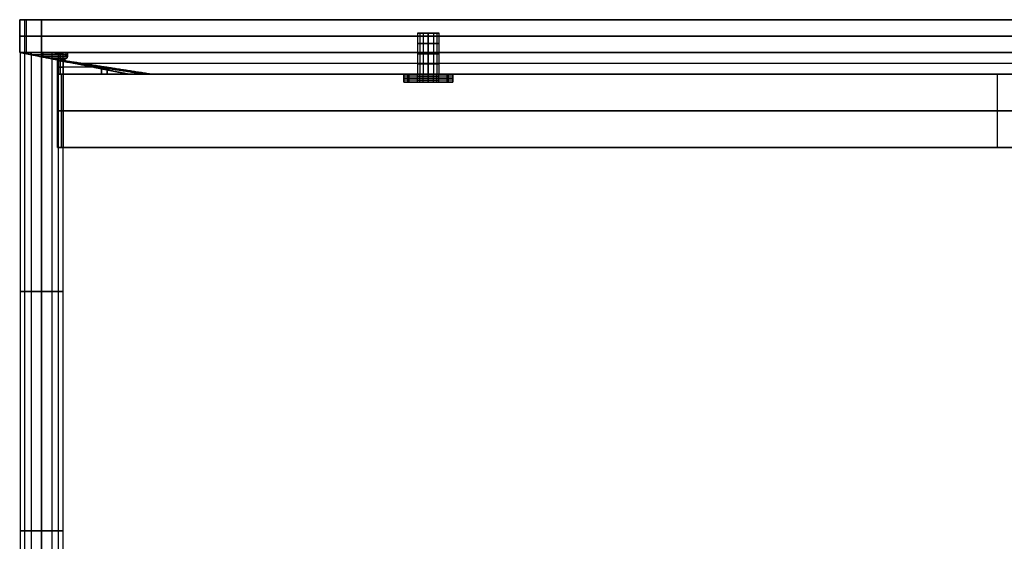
# Model space of a CAD drawing. Header units: millimetres. Extents: x -710 to 710, y 0 to 382.
# Tile 3 of 8: x -710 to -349, y 190 to 382. Entities that reach past the tile are written whole.
import ezdxf

# ---------------------------------------------------------------- set-up
doc = ezdxf.new("R2010")
doc.units = ezdxf.units.MM
doc.header["$MEASUREMENT"] = 0
for name, color, linetype in [('IGES LEVEL 1', 7, 'Continuous'), ('IGES LEVEL 10', 7, 'Continuous'), ('IGES LEVEL 11', 7, 'Continuous'), ('IGES LEVEL 15', 7, 'Continuous'), ('IGES LEVEL 16', 7, 'Continuous'), ('IGES LEVEL 24', 7, 'Continuous'), ('IGES LEVEL 4', 7, 'Continuous'), ('IGES LEVEL 9', 7, 'Continuous')]:
    doc.layers.add(name, color=color, linetype=linetype)

msp = doc.modelspace()

# ---------------------------------------------------------------- linework, layer by layer
at = {"layer": 'IGES LEVEL 1', "extrusion": (0, 1, 0)}
for start, end in [(270, 90), (90, 270)]:
    msp.add_arc((702, -327, 370), 8, start, end, dxfattribs=at)
at = {"layer": 'IGES LEVEL 1', "color": 252, "extrusion": (0, 1, 0)}
for centre, start, end in [((702, -327, 370), 270, 90), ((702, -327, 370), 90, 270), ((702, -327, 282.12), 270, 90), ((702, -327, 282.12), 90, 270), ((702, -327, 194.25), 270, 90), ((702, -327, 194.25), 90, 270)]:
    msp.add_arc(centre, 8, start, end, dxfattribs=at)
at = {"layer": 'IGES LEVEL 1', "color": 252}
for points, knots in [([(-702, 370, -335), (-702.79, 370, -335), (-703.56, 370, -334.85), (-704.33, 370, -334.69), (-705.06, 370, -334.39), (-705.79, 370, -334.09), (-706.44, 370, -333.65), (-707.1, 370, -333.21), (-708.21, 370, -332.1), (-708.65, 370, -331.44), (-709.09, 370, -330.79), (-709.39, 370, -330.06), (-709.69, 370, -329.33), (-709.85, 370, -328.56), (-710, 370, -327.79), (-710, 370, -326.21), (-709.85, 370, -325.44), (-709.69, 370, -324.67), (-709.09, 370, -323.21), (-708.21, 370, -321.9), (-707.1, 370, -320.79), (-705.79, 370, -319.91), (-704.33, 370, -319.31), (-702.79, 370, -319), (-702, 370, -319)], [0, 0, 0, 0.0625, 0.0625, 0.125, 0.125, 0.1875, 0.1875, 0.25, 0.3125, 0.3125, 0.375, 0.375, 0.4375, 0.4375, 0.5, 0.5625, 0.5625, 0.625, 0.6875, 0.75, 0.8125, 0.875, 0.9375, 1, 1, 1]), ([(-702, 370, -319), (-701.21, 370, -319), (-699.67, 370, -319.31), (-698.21, 370, -319.91), (-696.9, 370, -320.79), (-695.79, 370, -321.9), (-694.91, 370, -323.21), (-694.31, 370, -324.67), (-694, 370, -326.21), (-694, 370, -327.79), (-694.31, 370, -329.33), (-694.91, 370, -330.79), (-695.79, 370, -332.1), (-696.9, 370, -333.21), (-698.21, 370, -334.09), (-699.67, 370, -334.69), (-700.44, 370, -334.85), (-701.21, 370, -335), (-702, 370, -335)], [1, 1, 1, 1.0625, 1.125, 1.1875, 1.25, 1.3125, 1.375, 1.4375, 1.5, 1.5625, 1.625, 1.6875, 1.75, 1.8125, 1.875, 1.9375, 1.9375, 2, 2, 2])]:
    msp.add_open_spline(points, degree=2, knots=knots, dxfattribs=at)
for points in [[(-710, 370, -327), (-702, 370, -327), (-694, 370, -327)], [(-709.85, 370, -325.44), (-709.85, 194.25, -325.44), (-709.85, 18.5, -325.44)], [(-708.18, 370, -332.08), (-708.18, 194.25, -332.08), (-708.18, 18.5, -332.08)], [(-705.77, 370, -319.94), (-705.77, 194.25, -319.94), (-705.77, 18.5, -319.94)], [(-702, 370, -335), (-702, 370, -327), (-702, 370, -319)], [(-702, 18.5, -319), (-702, 194.25, -319), (-702, 370, -319)], [(-702, 370, -335), (-702, 194.25, -335), (-702, 18.5, -335)], [(-702, 18.5, -335), (-702, 194.25, -335), (-702, 370, -335)], [(-702, 370, -319), (-702, 194.25, -319), (-702, 18.5, -319)], [(-698.23, 370, -319.94), (-698.23, 194.25, -319.94), (-698.23, 18.5, -319.94)], [(-695.82, 370, -332.08), (-695.82, 194.25, -332.08), (-695.82, 18.5, -332.08)], [(-694.15, 370, -325.44), (-694.15, 194.25, -325.44), (-694.15, 18.5, -325.44)]]:
    msp.add_open_spline(points, degree=2, dxfattribs=at)
at = {"layer": 'IGES LEVEL 1'}
for points in [[(-702, 18.5, -335), (-702, 194.25, -335), (-702, 370, -335)], [(-702, 370, -319), (-702, 194.25, -319), (-702, 18.5, -319)]]:
    msp.add_open_spline(points, degree=2, dxfattribs=at)
at = {"layer": 'IGES LEVEL 10'}
for points in [[(-696.17, 367, 321.52), (-680.04, 364.5, 314.01), (-663.92, 362, 306.5)], [(-696.17, 362, 321.52), (-696.17, 364.5, 321.52), (-696.17, 367, 321.52)], [(-696.17, 367, 321.52), (-695.11, 367, 323.79), (-694.06, 367, 326.06)], [(-661.81, 362, 311.04), (-677.93, 364.5, 318.55), (-694.06, 367, 326.06)], [(-694.06, 367, 326.06), (-694.06, 364.5, 326.06), (-694.06, 362, 326.06)], [(-663.92, 362, 306.5), (-680.04, 362, 314.01), (-696.17, 362, 321.52)], [(-694.06, 362, 326.06), (-695.11, 362, 323.79), (-696.17, 362, 321.52)], [(-694.06, 362, 326.06), (-677.93, 362, 318.55), (-661.81, 362, 311.04)], [(-661.81, 362, 311.04), (-662.86, 362, 308.77), (-663.92, 362, 306.5)]]:
    msp.add_open_spline(points, degree=2, dxfattribs=at)
at = {"layer": 'IGES LEVEL 10', "color": 252}
for points in [[(-696.17, 362, 321.52), (-696.17, 364.5, 321.52), (-696.17, 367, 321.52)], [(-696.17, 367, 321.52), (-680.04, 364.5, 314.01), (-663.92, 362, 306.5)], [(-694.06, 367, 326.06), (-695.11, 367, 323.79), (-696.17, 367, 321.52)], [(-696.17, 367, 321.52), (-680.04, 364.5, 314.01), (-663.92, 362, 306.5)], [(-696.17, 362, 321.52), (-696.17, 364.5, 321.52), (-696.17, 367, 321.52)], [(-696.17, 367, 321.52), (-695.11, 367, 323.79), (-694.06, 367, 326.06)], [(-695.11, 362, 323.79), (-695.11, 364.5, 323.79), (-695.11, 367, 323.79)], [(-694.06, 367, 326.06), (-677.93, 364.5, 318.55), (-661.81, 362, 311.04)], [(-694.06, 362, 326.06), (-694.06, 364.5, 326.06), (-694.06, 367, 326.06)], [(-661.81, 362, 311.04), (-677.93, 364.5, 318.55), (-694.06, 367, 326.06)], [(-694.06, 367, 326.06), (-694.06, 364.5, 326.06), (-694.06, 362, 326.06)], [(-684.91, 365.25, 316.28), (-678.99, 364.5, 316.28), (-673.07, 363.75, 316.28)], [(-680.14, 364.51, 314.06), (-688.15, 364.51, 317.79), (-696.17, 364.51, 321.52)], [(-694.06, 364.5, 326.06), (-695.11, 364.5, 323.79), (-696.17, 364.5, 321.52)], [(-663.92, 362, 306.5), (-680.04, 362, 314.01), (-696.17, 362, 321.52)], [(-696.17, 362, 321.52), (-695.11, 362, 323.79), (-694.06, 362, 326.06)], [(-663.92, 362, 306.5), (-680.04, 362, 314.01), (-696.17, 362, 321.52)], [(-694.06, 362, 326.06), (-695.11, 362, 323.79), (-696.17, 362, 321.52)], [(-678.03, 364.51, 318.59), (-686.04, 364.51, 322.32), (-694.06, 364.51, 326.06)], [(-661.81, 362, 311.04), (-677.93, 362, 318.55), (-694.06, 362, 326.06)], [(-694.06, 362, 326.06), (-677.93, 362, 318.55), (-661.81, 362, 311.04)], [(-684.91, 362, 316.28), (-678.99, 362, 316.28), (-673.07, 362, 316.28)], [(-679.95, 362, 313.97), (-679.95, 363.24, 313.97), (-679.95, 364.48, 313.97)], [(-679.01, 364.34, 313.53), (-678.99, 364.5, 316.28), (-678.97, 364.66, 319.03)], [(-678.99, 362, 313.52), (-678.99, 362, 316.28), (-678.99, 362, 319.04)], [(-677.83, 362, 318.5), (-677.83, 363.24, 318.5), (-677.83, 364.48, 318.5)], [(-663.92, 362, 306.5), (-662.86, 362, 308.77), (-661.81, 362, 311.04)], [(-661.81, 362, 311.04), (-662.86, 362, 308.77), (-663.92, 362, 306.5)]]:
    msp.add_open_spline(points, degree=2, dxfattribs=at)
at = {"layer": 'IGES LEVEL 11'}
for points in [[(-663.92, 362, -306.5), (-680.04, 364.5, -314.01), (-696.17, 367, -321.52)], [(-696.17, 367, -321.52), (-696.17, 364.5, -321.52), (-696.17, 362, -321.52)], [(-694.06, 367, -326.06), (-695.11, 367, -323.79), (-696.17, 367, -321.52)], [(-694.06, 367, -326.06), (-677.93, 364.5, -318.55), (-661.81, 362, -311.04)], [(-694.06, 362, -326.06), (-694.06, 364.5, -326.06), (-694.06, 367, -326.06)], [(-696.17, 362, -321.52), (-680.04, 362, -314.01), (-663.92, 362, -306.5)], [(-696.17, 362, -321.52), (-695.11, 362, -323.79), (-694.06, 362, -326.06)], [(-661.81, 362, -311.04), (-677.93, 362, -318.55), (-694.06, 362, -326.06)], [(-663.92, 362, -306.5), (-662.86, 362, -308.77), (-661.81, 362, -311.04)]]:
    msp.add_open_spline(points, degree=2, dxfattribs=at)
at = {"layer": 'IGES LEVEL 11', "color": 252}
for points in [[(-696.17, 367, -321.52), (-696.17, 364.5, -321.52), (-696.17, 362, -321.52)], [(-663.92, 362, -306.5), (-680.04, 364.5, -314.01), (-696.17, 367, -321.52)], [(-696.17, 367, -321.52), (-695.11, 367, -323.79), (-694.06, 367, -326.06)], [(-663.92, 362, -306.5), (-680.04, 364.5, -314.01), (-696.17, 367, -321.52)], [(-694.06, 367, -326.06), (-695.11, 367, -323.79), (-696.17, 367, -321.52)], [(-696.17, 367, -321.52), (-696.17, 364.5, -321.52), (-696.17, 362, -321.52)], [(-695.11, 367, -323.79), (-695.11, 364.5, -323.79), (-695.11, 362, -323.79)], [(-661.81, 362, -311.04), (-677.93, 364.5, -318.55), (-694.06, 367, -326.06)], [(-694.06, 367, -326.06), (-694.06, 364.5, -326.06), (-694.06, 362, -326.06)], [(-694.06, 367, -326.06), (-677.93, 364.5, -318.55), (-661.81, 362, -311.04)], [(-694.06, 362, -326.06), (-694.06, 364.5, -326.06), (-694.06, 367, -326.06)], [(-684.91, 365.25, -316.28), (-678.99, 364.5, -316.28), (-673.07, 363.75, -316.28)], [(-680.14, 364.51, -314.06), (-688.15, 364.51, -317.79), (-696.17, 364.51, -321.52)], [(-694.06, 364.5, -326.06), (-695.11, 364.5, -323.79), (-696.17, 364.5, -321.52)], [(-696.17, 362, -321.52), (-680.04, 362, -314.01), (-663.92, 362, -306.5)], [(-694.06, 362, -326.06), (-695.11, 362, -323.79), (-696.17, 362, -321.52)], [(-696.17, 362, -321.52), (-680.04, 362, -314.01), (-663.92, 362, -306.5)], [(-696.17, 362, -321.52), (-695.11, 362, -323.79), (-694.06, 362, -326.06)], [(-678.03, 364.51, -318.59), (-686.04, 364.51, -322.32), (-694.06, 364.51, -326.06)], [(-694.06, 362, -326.06), (-677.93, 362, -318.55), (-661.81, 362, -311.04)], [(-661.81, 362, -311.04), (-677.93, 362, -318.55), (-694.06, 362, -326.06)], [(-673.07, 362, -316.28), (-678.99, 362, -316.28), (-684.91, 362, -316.28)], [(-679.95, 364.48, -313.97), (-679.95, 363.24, -313.97), (-679.95, 362, -313.97)], [(-678.97, 364.66, -319.03), (-678.99, 364.5, -316.28), (-679.01, 364.34, -313.53)], [(-678.99, 362, -313.52), (-678.99, 362, -316.28), (-678.99, 362, -319.04)], [(-677.83, 364.48, -318.5), (-677.83, 363.24, -318.5), (-677.83, 362, -318.5)], [(-661.81, 362, -311.04), (-662.86, 362, -308.77), (-663.92, 362, -306.5)], [(-663.92, 362, -306.5), (-662.86, 362, -308.77), (-661.81, 362, -311.04)]]:
    msp.add_open_spline(points, degree=2, dxfattribs=at)
at = {"layer": 'IGES LEVEL 15', "extrusion": (0, 1, 0)}
for centre, radius, start, end in [((560, 286, 362), 9, 0, 90), ((560, 286, 362), 4, 270, 90), ((560, 286, 362), 4, 90, 270), ((560, 286, 362), 9, 90, 180), ((560, 286, 359), 9, 0, 90), ((560, 286, 359), 4, 270, 90), ((560, 286, 359), 4, 90, 270), ((560, 286, 359), 9, 90, 180)]:
    msp.add_arc(centre, radius, start, end, dxfattribs=at)
at = {"layer": 'IGES LEVEL 15', "color": 252, "extrusion": (0, 1, 0)}
for centre, radius, start, end in [((560, 286, 362), 9, 0, 90), ((560, 286, 362), 9, 0, 90), ((560, 286, 362), 4, 270, 90), ((560, 286, 362), 4, 90, 270), ((560, 286, 362), 9, 90, 180), ((560, 286, 362), 9, 90, 180), ((560, 286, 360.5), 9, 360, 90), ((560, 286, 359), 9, 0, 90), ((560, 286, 359), 9, 0, 90), ((560, 286, 361.25), 4, 270, 90), ((560, 286, 360.5), 4, 270, 90), ((560, 286, 359.75), 4, 270, 90), ((560, 286, 359), 4, 270, 90), ((560, 286, 359), 4, 270, 90), ((560, 286, 361.25), 4, 90, 270), ((560, 286, 360.5), 4, 90, 270), ((560, 286, 360.5), 9, 90, 180), ((560, 286, 359.75), 4, 90, 270), ((560, 286, 359), 4, 90, 270), ((560, 286, 359), 9, 90, 180), ((560, 286, 359), 4, 90, 270), ((560, 286, 359), 9, 90, 180)]:
    msp.add_arc(centre, radius, start, end, dxfattribs=at)
at = {"layer": 'IGES LEVEL 15'}
for points in [[(-569, 362, 267.8), (-560, 362, 263.61), (-551, 362, 259.42)], [(-569, 362, 267.8), (-569, 360.5, 267.8), (-569, 359, 267.8)], [(-569, 362, 286), (-569, 362, 276.9), (-569, 362, 267.8)], [(-569, 362, 286), (-569, 360.5, 286), (-569, 359, 286)], [(-560, 359, 295), (-560, 360.5, 295), (-560, 362, 295)], [(-560, 362, 282), (-560, 360.5, 282), (-560, 359, 282)], [(-560, 359, 290), (-560, 360.5, 290), (-560, 362, 290)], [(-551, 362, 259.42), (-551, 362, 272.71), (-551, 362, 286)], [(-551, 362, 259.42), (-551, 360.5, 259.42), (-551, 359, 259.42)], [(-551, 359, 286), (-551, 360.5, 286), (-551, 362, 286)], [(-551, 359, 259.42), (-560, 359, 263.61), (-569, 359, 267.8)], [(-569, 359, 267.8), (-569, 359, 276.9), (-569, 359, 286)], [(-551, 359, 286), (-551, 359, 272.71), (-551, 359, 259.42)]]:
    msp.add_open_spline(points, degree=2, dxfattribs=at)
at = {"layer": 'IGES LEVEL 15', "color": 252}
for points in [[(-569, 362, 286), (-569, 362, 276.9), (-569, 362, 267.8)], [(-569, 362, 267.8), (-560, 362, 263.61), (-551, 362, 259.42)], [(-569, 362, 277.21), (-560, 362, 277.21), (-551, 362, 277.21)], [(-569, 359, 267.8), (-569, 360.5, 267.8), (-569, 362, 267.8)], [(-569, 362, 267.8), (-560, 362, 263.61), (-551, 362, 259.42)], [(-569, 359, 286), (-569, 360.5, 286), (-569, 362, 286)], [(-569, 362, 286), (-569, 362, 276.9), (-569, 362, 267.8)], [(-569, 362, 267.8), (-569, 360.5, 267.8), (-569, 359, 267.8)], [(-569, 359, 276.9), (-569, 360.5, 276.9), (-569, 362, 276.9)], [(-569, 362, 286), (-569, 360.5, 286), (-569, 359, 286)], [(-566.96, 359, 291.71), (-566.96, 360.5, 291.71), (-566.96, 362, 291.71)], [(-563.92, 359, 285.22), (-563.92, 360.5, 285.22), (-563.92, 362, 285.22)], [(-563.09, 359, 288.54), (-563.09, 360.5, 288.54), (-563.09, 362, 288.54)], [(-561.89, 359, 282.47), (-561.89, 360.5, 282.47), (-561.89, 362, 282.47)], [(-560, 359, 282), (-560, 360.5, 282), (-560, 362, 282)], [(-560, 362, 290), (-560, 360.5, 290), (-560, 359, 290)], [(-560, 362, 295), (-560, 362, 292.5), (-560, 362, 290)], [(-560, 362, 282), (-560, 362, 272.81), (-560, 362, 263.61)], [(-560, 359, 263.61), (-560, 360.5, 263.61), (-560, 362, 263.61)], [(-560, 362, 295), (-560, 360.5, 295), (-560, 359, 295)], [(-560, 359, 295), (-560, 360.5, 295), (-560, 362, 295)], [(-560, 359, 290), (-560, 360.5, 290), (-560, 362, 290)], [(-560, 362, 282), (-560, 360.5, 282), (-560, 359, 282)], [(-558.11, 359, 282.47), (-558.11, 360.5, 282.47), (-558.11, 362, 282.47)], [(-556.91, 359, 288.54), (-556.91, 360.5, 288.54), (-556.91, 362, 288.54)], [(-556.08, 359, 285.22), (-556.08, 360.5, 285.22), (-556.08, 362, 285.22)], [(-553.04, 359, 291.71), (-553.04, 360.5, 291.71), (-553.04, 362, 291.71)], [(-551, 362, 259.42), (-551, 362, 272.71), (-551, 362, 286)], [(-551, 359, 259.42), (-551, 360.5, 259.42), (-551, 362, 259.42)], [(-551, 362, 259.42), (-551, 362, 272.71), (-551, 362, 286)], [(-551, 362, 286), (-551, 360.5, 286), (-551, 359, 286)], [(-551, 359, 272.71), (-551, 360.5, 272.71), (-551, 362, 272.71)], [(-551, 362, 259.42), (-551, 360.5, 259.42), (-551, 359, 259.42)], [(-551, 359, 286), (-551, 360.5, 286), (-551, 362, 286)], [(-551, 360.5, 259.42), (-560, 360.5, 263.61), (-569, 360.5, 267.8)], [(-569, 360.5, 267.8), (-569, 360.5, 276.9), (-569, 360.5, 286)], [(-569, 359, 286), (-569, 359, 276.9), (-569, 359, 267.8)], [(-569, 359, 267.8), (-560, 359, 263.61), (-551, 359, 259.42)], [(-569, 359, 277.21), (-560, 359, 277.21), (-551, 359, 277.21)], [(-551, 359, 259.42), (-560, 359, 263.61), (-569, 359, 267.8)], [(-569, 359, 267.8), (-569, 359, 276.9), (-569, 359, 286)], [(-560, 359, 295), (-560, 359, 292.5), (-560, 359, 290)], [(-560, 359, 282), (-560, 359, 272.81), (-560, 359, 263.61)], [(-551, 360.5, 286), (-551, 360.5, 272.71), (-551, 360.5, 259.42)], [(-551, 359, 259.42), (-551, 359, 272.71), (-551, 359, 286)], [(-551, 359, 286), (-551, 359, 272.71), (-551, 359, 259.42)]]:
    msp.add_open_spline(points, degree=2, dxfattribs=at)
for points, knots in [([(-560, 362, 282), (-560.86, 362, 282), (-561.69, 362, 282.27), (-562.81, 362, 283.11), (-563.15, 362, 283.48), (-563.8, 362, 284.57), (-564, 362, 285.28), (-564, 362, 286.72), (-563.8, 362, 287.43), (-563.15, 362, 288.52), (-562.82, 362, 288.89), (-561.69, 362, 289.73), (-560.86, 362, 290), (-560, 362, 290)], [0, 0, 0, 0, 0.201767, 0.201767, 0.329742, 0.329742, 0.500004, 0.500004, 0.670265, 0.670265, 0.798127, 0.798127, 1, 1, 1, 1]), ([(-560, 362, 290), (-559.14, 362, 290), (-558.31, 362, 289.73), (-557.19, 362, 288.89), (-556.85, 362, 288.52), (-556.2, 362, 287.43), (-556, 362, 286.72), (-556, 362, 285.28), (-556.2, 362, 284.57), (-556.85, 362, 283.48), (-557.18, 362, 283.11), (-558.31, 362, 282.27), (-559.14, 362, 282), (-560, 362, 282)], [1, 1, 1, 1, 1.201767, 1.201767, 1.329742, 1.329742, 1.500004, 1.500004, 1.670265, 1.670265, 1.798127, 1.798127, 2, 2, 2, 2])]:
    msp.add_open_spline(points, degree=3, knots=knots, dxfattribs=at)
at = {"layer": 'IGES LEVEL 16', "extrusion": (0, 1, 0)}
for centre, radius, start, end in [((560, -286, 362), 9, 180, 0), ((560, -286, 362), 4, 270, 90), ((560, -286, 362), 4, 90, 270), ((560, -286, 359), 9, 180, 0), ((560, -286, 359), 4, 270, 90), ((560, -286, 359), 4, 90, 270)]:
    msp.add_arc(centre, radius, start, end, dxfattribs=at)
at = {"layer": 'IGES LEVEL 16', "color": 252, "extrusion": (0, 1, 0)}
for centre, radius, start, end in [((560, -286, 362), 9, 180, 0), ((560, -286, 362), 9, 180, 0), ((560, -286, 362), 4, 270, 90), ((560, -286, 362), 4, 270, 90), ((560, -286, 362), 4, 90, 270), ((560, -286, 362), 4, 90, 270), ((560, -286, 361.25), 9, 180, 360), ((560, -286, 360.5), 9, 180, 360), ((560, -286, 359.75), 9, 180, 360), ((560, -286, 359), 9, 180, 0), ((560, -286, 359), 9, 180, 0), ((560, -286, 361.25), 4, 270, 90), ((560, -286, 360.5), 4, 270, 90), ((560, -286, 359.75), 4, 270, 90), ((560, -286, 359), 4, 270, 90), ((560, -286, 361.25), 4, 90, 270), ((560, -286, 360.5), 4, 90, 270), ((560, -286, 359.75), 4, 90, 270), ((560, -286, 359), 4, 90, 270)]:
    msp.add_arc(centre, radius, start, end, dxfattribs=at)
at = {"layer": 'IGES LEVEL 16'}
for points in [[(-569, 362, -267.8), (-569, 362, -276.9), (-569, 362, -286)], [(-569, 362, -267.8), (-569, 360.5, -267.8), (-569, 359, -267.8)], [(-551, 362, -259.42), (-560, 362, -263.61), (-569, 362, -267.8)], [(-569, 359, -286), (-569, 360.5, -286), (-569, 362, -286)], [(-560, 362, -290), (-560, 360.5, -290), (-560, 359, -290)], [(-560, 359, -282), (-560, 360.5, -282), (-560, 362, -282)], [(-551, 362, -259.42), (-551, 360.5, -259.42), (-551, 359, -259.42)], [(-551, 362, -286), (-551, 362, -272.71), (-551, 362, -259.42)], [(-551, 362, -286), (-551, 360.5, -286), (-551, 359, -286)], [(-569, 359, -286), (-569, 359, -276.9), (-569, 359, -267.8)], [(-569, 359, -267.8), (-560, 359, -263.61), (-551, 359, -259.42)], [(-551, 359, -259.42), (-551, 359, -272.71), (-551, 359, -286)]]:
    msp.add_open_spline(points, degree=2, dxfattribs=at)
at = {"layer": 'IGES LEVEL 16', "color": 252}
for points in [[(-569, 362, -286), (-569, 362, -276.9), (-569, 362, -267.8)], [(-569, 362, -267.8), (-560, 362, -263.61), (-551, 362, -259.42)], [(-569, 362, -277.21), (-560, 362, -277.21), (-551, 362, -277.21)], [(-569, 359, -267.8), (-569, 360.5, -267.8), (-569, 362, -267.8)], [(-569, 362, -267.8), (-569, 362, -276.9), (-569, 362, -286)], [(-569, 362, -286), (-569, 360.5, -286), (-569, 359, -286)], [(-569, 359, -276.9), (-569, 360.5, -276.9), (-569, 362, -276.9)], [(-551, 362, -259.42), (-560, 362, -263.61), (-569, 362, -267.8)], [(-569, 362, -267.8), (-569, 360.5, -267.8), (-569, 359, -267.8)], [(-569, 359, -286), (-569, 360.5, -286), (-569, 362, -286)], [(-567.48, 359, -291), (-567.48, 360.5, -291), (-567.48, 362, -291)], [(-563.92, 359, -286.78), (-563.92, 360.5, -286.78), (-563.92, 362, -286.78)], [(-563.09, 359, -283.46), (-563.09, 360.5, -283.46), (-563.09, 362, -283.46)], [(-561.89, 359, -289.53), (-561.89, 360.5, -289.53), (-561.89, 362, -289.53)], [(-560, 359, -290), (-560, 360.5, -290), (-560, 362, -290)], [(-560, 362, -282), (-560, 360.5, -282), (-560, 359, -282)], [(-560, 362, -295), (-560, 362, -292.5), (-560, 362, -290)], [(-560, 362, -282), (-560, 362, -272.81), (-560, 362, -263.61)], [(-560, 359, -263.61), (-560, 360.5, -263.61), (-560, 362, -263.61)], [(-560, 359, -295), (-560, 360.5, -295), (-560, 362, -295)], [(-560, 359, -282), (-560, 360.5, -282), (-560, 362, -282)], [(-560, 362, -290), (-560, 360.5, -290), (-560, 359, -290)], [(-558.11, 359, -289.53), (-558.11, 360.5, -289.53), (-558.11, 362, -289.53)], [(-556.91, 359, -283.46), (-556.91, 360.5, -283.46), (-556.91, 362, -283.46)], [(-556.08, 359, -286.78), (-556.08, 360.5, -286.78), (-556.08, 362, -286.78)], [(-552.52, 359, -291), (-552.52, 360.5, -291), (-552.52, 362, -291)], [(-551, 362, -259.42), (-551, 362, -272.71), (-551, 362, -286)], [(-551, 359, -259.42), (-551, 360.5, -259.42), (-551, 362, -259.42)], [(-551, 359, -286), (-551, 360.5, -286), (-551, 362, -286)], [(-551, 362, -286), (-551, 362, -272.71), (-551, 362, -259.42)], [(-551, 362, -259.42), (-551, 360.5, -259.42), (-551, 359, -259.42)], [(-551, 359, -272.71), (-551, 360.5, -272.71), (-551, 362, -272.71)], [(-551, 362, -286), (-551, 360.5, -286), (-551, 359, -286)], [(-569, 360.5, -286), (-569, 360.5, -276.9), (-569, 360.5, -267.8)], [(-569, 360.5, -267.8), (-560, 360.5, -263.61), (-551, 360.5, -259.42)], [(-569, 359, -286), (-569, 359, -276.9), (-569, 359, -267.8)], [(-569, 359, -267.8), (-560, 359, -263.61), (-551, 359, -259.42)], [(-569, 359, -277.21), (-560, 359, -277.21), (-551, 359, -277.21)], [(-569, 359, -286), (-569, 359, -276.9), (-569, 359, -267.8)], [(-569, 359, -267.8), (-560, 359, -263.61), (-551, 359, -259.42)], [(-560, 359, -295), (-560, 359, -292.5), (-560, 359, -290)], [(-560, 359, -282), (-560, 359, -272.81), (-560, 359, -263.61)], [(-551, 360.5, -259.42), (-551, 360.5, -272.71), (-551, 360.5, -286)], [(-551, 359, -259.42), (-551, 359, -272.71), (-551, 359, -286)], [(-551, 359, -259.42), (-551, 359, -272.71), (-551, 359, -286)]]:
    msp.add_open_spline(points, degree=2, dxfattribs=at)
for points, knots in [([(-560, 359, -282), (-560.86, 359, -282), (-561.69, 359, -282.27), (-562.81, 359, -283.11), (-563.15, 359, -283.48), (-563.8, 359, -284.57), (-564, 359, -285.28), (-564, 359, -286.72), (-563.8, 359, -287.43), (-563.15, 359, -288.52), (-562.82, 359, -288.89), (-561.69, 359, -289.73), (-560.86, 359, -290), (-560, 359, -290)], [0, 0, 0, 0, 0.201767, 0.201767, 0.329742, 0.329742, 0.500004, 0.500004, 0.670265, 0.670265, 0.798127, 0.798127, 1, 1, 1, 1]), ([(-560, 359, -290), (-559.14, 359, -290), (-558.31, 359, -289.73), (-557.19, 359, -288.89), (-556.85, 359, -288.52), (-556.2, 359, -287.43), (-556, 359, -286.72), (-556, 359, -285.28), (-556.2, 359, -284.57), (-556.85, 359, -283.48), (-557.18, 359, -283.11), (-558.31, 359, -282.27), (-559.14, 359, -282), (-560, 359, -282)], [1, 1, 1, 1, 1.201767, 1.201767, 1.329742, 1.329742, 1.500004, 1.500004, 1.670265, 1.670265, 1.798127, 1.798127, 2, 2, 2, 2])]:
    msp.add_open_spline(points, degree=3, knots=knots, dxfattribs=at)
at = {"layer": 'IGES LEVEL 24', "extrusion": (0, 1, 0)}
for centre, radius, start, end in [((702, -327, 382), 8, 270, 0), ((702, 327, 382), 8, 0, 90), ((560, 286, 377), 4, 270, 90), ((560, -286, 377), 4, 270, 90), ((560, -286, 377), 4, 90, 270), ((560, 286, 377), 4, 90, 270), ((702, -327, 370), 8, 270, 0), ((701.5, -326.5, 370), 9, 19.1881, 250.8119), ((702, 327, 370), 8, 0, 90), ((701.5, 326.5, 370), 9, 270, 340.8119), ((701.5, 326.5, 370), 9, 109.1881, 270), ((560, 286, 362), 4, 270, 90), ((560, -286, 362), 4, 270, 90), ((560, -286, 362), 4, 90, 270), ((560, 286, 362), 4, 90, 270)]:
    msp.add_arc(centre, radius, start, end, dxfattribs=at)
at = {"layer": 'IGES LEVEL 24', "color": 9, "extrusion": (0, 1, 0)}
for centre, radius, start, end in [((702, 327, 382), 8, 0, 90), ((702, -327, 382), 8, 270, 0), ((702, 327, 382), 8, 0, 90), ((702, -327, 382), 8, 270, 0), ((702, 327, 376), 8, 0, 90), ((702, -327, 376), 8, 270, 0), ((560, 286, 377), 4, 270, 90), ((560, -286, 377), 4, 270, 90), ((560, -286, 377), 4, 90, 270), ((560, 286, 377), 4, 90, 270), ((560, 286, 373.25), 4, 270, 90), ((560, -286, 373.25), 4, 270, 90), ((560, -286, 373.25), 4, 90, 270), ((560, 286, 373.25), 4, 90, 270), ((702, 327, 370), 8, 0, 90), ((702, -327, 370), 8, 270, 0), ((702, -327, 370), 8, 270, 0), ((701.5, -326.5, 370), 9, 19.1881, 250.8119), ((701.5, -326.5, 370), 9, 19.1881, 250.8119), ((702, 327, 370), 8, 0, 90), ((701.5, 326.5, 370), 9, 270, 340.8119), ((701.5, 326.5, 370), 9, 270, 340.8119), ((701.5, -326.5, 369.25), 9, 58.0554, 211.9446), ((701.5, 326.5, 369.14), 9, 270, 297.9997), ((701.5, 326.5, 370), 9, 109.1881, 270), ((701.5, 326.5, 370), 9, 109.1881, 270), ((701.5, 326.5, 369.25), 9, 148.0554, 270), ((560, 286, 369.5), 4, 270, 90), ((560, -286, 369.5), 4, 270, 90), ((560, -286, 369.5), 4, 90, 270), ((560, 286, 369.5), 4, 90, 270), ((701.5, -326.5, 368.5), 9, 83.4705, 186.5295), ((701.5, 326.5, 368.5), 9, 173.4705, 270), ((701.5, -326.5, 367.76), 9, 107.5571, 162.4429), ((701.5, 326.5, 367.76), 9, 197.5571, 252.4419), ((560, 286, 365.75), 4, 270, 90), ((560, -286, 365.75), 4, 270, 90), ((560, -286, 365.75), 4, 90, 270), ((560, 286, 365.75), 4, 90, 270), ((560, 286, 362), 4, 270, 90), ((560, -286, 362), 4, 270, 90), ((560, 286, 362), 4, 270, 90), ((560, -286, 362), 4, 270, 90), ((560, -286, 362), 4, 90, 270), ((560, 286, 362), 4, 90, 270), ((560, 286, 362), 4, 90, 270), ((560, -286, 362), 4, 90, 270)]:
    msp.add_arc(centre, radius, start, end, dxfattribs=at)
at = {"layer": 'IGES LEVEL 24'}
for points in [[(-710, 382, -327), (-710, 382), (-710, 382, 327)], [(-710, 370, -327), (-710, 376, -327), (-710, 382, -327)], [(-710, 382, 327), (-710, 376, 327), (-710, 370, 327)], [(702, 382, -335), (0, 382, -335), (-702, 382, -335)], [(-702, 382, -335), (-702, 376, -335), (-702, 370, -335)], [(-702, 382, 335), (0, 382, 335), (702, 382, 335)], [(-702, 370, 335), (-702, 376, 335), (-702, 382, 335)], [(-560, 362, 290), (-560, 369.5, 290), (-560, 377, 290)], [(-560, 377, 282), (-560, 369.5, 282), (-560, 362, 282)], [(-560, 362, -282), (-560, 369.5, -282), (-560, 377, -282)], [(-560, 377, -290), (-560, 369.5, -290), (-560, 362, -290)], [(-710, 370, -323.54), (-710, 370, -325.27), (-710, 370, -327)], [(-710, 370, 327), (-710, 370, 325.27), (-710, 370, 323.54)], [(-710, 370, 323.54), (-710, 370), (-710, 370, -323.54)], [(-702, 370, -335), (-700.27, 370, -335), (-698.54, 370, -335)], [(-698.54, 370, 335), (-700.27, 370, 335), (-702, 370, 335)], [(-701.5, 368.3, 317.5), (-701.5, 369.15, 317.5), (-701.5, 370, 317.5)], [(698.54, 370, 335), (0, 370, 335), (-698.54, 370, 335)], [(-698.54, 370, -335), (0, 370, -335), (698.54, 370, -335)], [(-670, 362, 295), (-682.57, 364.51, 307.57), (-695.14, 367.03, 320.14)], [(-670, 362, -295), (-682.57, 364.51, -307.57), (-695.14, 367.03, -320.14)], [(-670, 362, -295), (0, 362, -295), (670, 362, -295)], [(-670, 362, 295), (-670, 362), (-670, 362, -295)], [(670, 362, 295), (0, 362, 295), (-670, 362, 295)]]:
    msp.add_open_spline(points, degree=2, dxfattribs=at)
at = {"layer": 'IGES LEVEL 24', "color": 9}
for points in [[(-710, 382, 327), (-710, 376, 327), (-710, 370, 327)], [(-710, 370, -327), (-710, 376, -327), (-710, 382, -327)], [(-710, 382, 327), (-710, 382), (-710, 382, -327)], [(-710, 382), (0, 382), (710, 382)], [(-710, 370, -327), (-710, 376, -327), (-710, 382, -327)], [(-710, 382, -327), (-710, 382), (-710, 382, 327)], [(-710, 382, 327), (-710, 376, 327), (-710, 370, 327)], [(-710, 370), (-710, 376), (-710, 382)], [(-708.18, 382, -332.08), (-708.18, 376, -332.08), (-708.18, 370, -332.08)], [(-707.66, 382, 332.66), (-707.66, 376, 332.66), (-707.66, 370, 332.66)], [(-702, 370, 335), (-702, 376, 335), (-702, 382, 335)], [(-702, 382, -335), (-702, 376, -335), (-702, 370, -335)], [(-702, 382, -335), (0, 382, -335), (702, 382, -335)], [(702, 382, 335), (0, 382, 335), (-702, 382, 335)], [(702, 382, -335), (0, 382, -335), (-702, 382, -335)], [(-702, 382, -335), (-702, 376, -335), (-702, 370, -335)], [(-702, 370, 335), (-702, 376, 335), (-702, 382, 335)], [(-702, 382, 335), (0, 382, 335), (702, 382, 335)], [(-710, 376, 327), (-710, 376), (-710, 376, -327)], [(-702, 376, -335), (0, 376, -335), (702, 376, -335)], [(702, 376, 335), (0, 376, 335), (-702, 376, 335)], [(-564, 377, -286), (-560, 377, -286), (-556, 377, -286)], [(-564, 377, 286), (-560, 377, 286), (-556, 377, 286)], [(-563.92, 377, 286.78), (-563.92, 369.5, 286.78), (-563.92, 362, 286.78)], [(-563.92, 377, -285.22), (-563.92, 369.5, -285.22), (-563.92, 362, -285.22)], [(-563.09, 377, 283.46), (-563.09, 369.5, 283.46), (-563.09, 362, 283.46)], [(-563.09, 377, -288.54), (-563.09, 369.5, -288.54), (-563.09, 362, -288.54)], [(-561.89, 377, 289.53), (-561.89, 369.5, 289.53), (-561.89, 362, 289.53)], [(-561.89, 377, -282.47), (-561.89, 369.5, -282.47), (-561.89, 362, -282.47)], [(-560, 377, -290), (-560, 377, -286), (-560, 377, -282)], [(-560, 377, -282), (-560, 369.5, -282), (-560, 362, -282)], [(-560, 362, -290), (-560, 369.5, -290), (-560, 377, -290)], [(-560, 377, 282), (-560, 377, 286), (-560, 377, 290)], [(-560, 377, 290), (-560, 369.5, 290), (-560, 362, 290)], [(-560, 362, 282), (-560, 369.5, 282), (-560, 377, 282)], [(-560, 377, 282), (-560, 369.5, 282), (-560, 362, 282)], [(-560, 362, 290), (-560, 369.5, 290), (-560, 377, 290)], [(-560, 377, -290), (-560, 369.5, -290), (-560, 362, -290)], [(-560, 362, -282), (-560, 369.5, -282), (-560, 377, -282)], [(-558.11, 377, -282.47), (-558.11, 369.5, -282.47), (-558.11, 362, -282.47)], [(-558.11, 377, 289.53), (-558.11, 369.5, 289.53), (-558.11, 362, 289.53)], [(-556.91, 377, -288.54), (-556.91, 369.5, -288.54), (-556.91, 362, -288.54)], [(-556.91, 377, 283.46), (-556.91, 369.5, 283.46), (-556.91, 362, 283.46)], [(-556.08, 377, -285.22), (-556.08, 369.5, -285.22), (-556.08, 362, -285.22)], [(-556.08, 377, 286.78), (-556.08, 369.5, 286.78), (-556.08, 362, 286.78)], [(-710, 370, -323.54), (-710, 370, -325.27), (-710, 370, -327)], [(-710, 370, -326.2), (-701.25, 370, -326.2), (-692.51, 370, -326.2)], [(-710, 370, 327), (-710, 370, 325.27), (-710, 370, 323.54)], [(-710, 370, 326.2), (-701.25, 370, 326.2), (-692.51, 370, 326.2)], [(-710, 370, 327), (-710, 370), (-710, 370, -327)], [(-710, 370, 323.54), (-710, 370), (-710, 370, -323.54)], [(-710, 370), (-690, 366), (-670, 362)], [(-707.26, 370, 319.59), (-707.26, 369.73, 319.59), (-707.26, 369.45, 319.59)], [(-705.98, 370, -318.69), (-705.98, 369.6, -318.69), (-705.98, 369.2, -318.69)], [(-702, 370, -335), (-700.27, 370, -335), (-698.54, 370, -335)], [(-698.54, 370, 335), (-700.27, 370, 335), (-702, 370, 335)], [(-702, 370, -335), (0, 370, -335), (702, 370, -335)], [(702, 370, 335), (0, 370, 335), (-702, 370, 335)], [(-701.5, 370, 317.5), (-701.5, 369.15, 317.5), (-701.5, 368.3, 317.5)], [(-701.5, 368.3, 317.5), (-701.5, 369.15, 317.5), (-701.5, 370, 317.5)], [(-701.2, 370, -317.51), (-701.2, 370, -326.25), (-701.2, 370, -335)], [(-701.2, 370, 335), (-701.2, 370, 326.25), (-701.2, 370, 317.51)], [(698.54, 370, 335), (0, 370, 335), (-698.54, 370, 335)], [(-698.54, 370, -335), (0, 370, -335), (698.54, 370, -335)], [(-695.7, 370, -319.62), (-695.7, 368.57, -319.62), (-695.7, 367.14, -319.62)], [(-695.21, 370, 332.94), (-695.21, 369.79, 332.94), (-695.21, 369.59, 332.94)], [(-695.11, 370, 320.16), (-695.11, 368.52, 320.16), (-695.11, 367.03, 320.16)], [(-693.05, 370, -329.59), (-693.05, 369.46, -329.59), (-693.05, 368.92, -329.59)], [(-692.5, 370, 326.57), (-692.5, 369.16, 326.57), (-692.5, 368.31, 326.57)], [(-695.14, 367.03, 320.14), (-682.57, 364.51, 307.57), (-670, 362, 295)], [(-695.14, 367.03, -320.14), (-682.57, 364.51, -307.57), (-670, 362, -295)], [(-670, 362, 295), (-682.57, 364.51, 307.57), (-695.14, 367.03, 320.14)], [(-670, 362, -295), (-682.57, 364.51, -307.57), (-695.14, 367.03, -320.14)], [(-690, 366, 315), (0, 366, 315), (690, 366, 315)], [(-690, 366, -315), (-690, 366), (-690, 366, 315)], [(-690, 366, -315), (0, 366, -315), (690, 366, -315)], [(-670, 362, 295), (0, 362, 295), (670, 362, 295)], [(-670, 362, -295), (-670, 362), (-670, 362, 295)], [(670, 362, -295), (0, 362, -295), (-670, 362, -295)], [(-670, 362, 295), (-670, 362), (-670, 362, -295)], [(-670, 362, -295), (0, 362, -295), (670, 362, -295)], [(670, 362, 295), (0, 362, 295), (-670, 362, 295)], [(-670, 362), (0, 362), (670, 362)]]:
    msp.add_open_spline(points, degree=2, dxfattribs=at)
for points, knots in [([(-560, 377, -290), (-560.39, 377, -290), (-560.78, 377, -289.92), (-561.17, 377, -289.85), (-561.53, 377, -289.7), (-561.89, 377, -289.54), (-562.22, 377, -289.33), (-562.55, 377, -289.11), (-563.11, 377, -288.55), (-563.33, 377, -288.22), (-563.54, 377, -287.89), (-563.7, 377, -287.53), (-563.85, 377, -287.17), (-563.92, 377, -286.78), (-564, 377, -286.39), (-564, 377, -285.61), (-563.92, 377, -285.22), (-563.85, 377, -284.83), (-563.54, 377, -284.11), (-563.11, 377, -283.45), (-562.55, 377, -282.89), (-561.89, 377, -282.46), (-561.17, 377, -282.15), (-560.39, 377, -282), (-560, 377, -282)], [1, 1, 1, 1.0625, 1.0625, 1.125, 1.125, 1.1875, 1.1875, 1.25, 1.3125, 1.3125, 1.375, 1.375, 1.4375, 1.4375, 1.5, 1.5625, 1.5625, 1.625, 1.6875, 1.75, 1.8125, 1.875, 1.9375, 2, 2, 2]), ([(-560, 377, 282), (-560.39, 377, 282), (-560.78, 377, 282.08), (-561.17, 377, 282.15), (-561.53, 377, 282.3), (-561.89, 377, 282.46), (-562.22, 377, 282.67), (-562.55, 377, 282.89), (-563.11, 377, 283.45), (-563.33, 377, 283.78), (-563.54, 377, 284.11), (-563.7, 377, 284.47), (-563.85, 377, 284.83), (-563.92, 377, 285.22), (-564, 377, 285.61), (-564, 377, 286.39), (-563.92, 377, 286.78), (-563.85, 377, 287.17), (-563.54, 377, 287.89), (-563.11, 377, 288.55), (-562.55, 377, 289.11), (-561.89, 377, 289.54), (-561.17, 377, 289.85), (-560.39, 377, 290), (-560, 377, 290)], [1, 1, 1, 1.0625, 1.0625, 1.125, 1.125, 1.1875, 1.1875, 1.25, 1.3125, 1.3125, 1.375, 1.375, 1.4375, 1.4375, 1.5, 1.5625, 1.5625, 1.625, 1.6875, 1.75, 1.8125, 1.875, 1.9375, 2, 2, 2]), ([(-560, 377, -282), (-559.61, 377, -282), (-558.83, 377, -282.15), (-558.11, 377, -282.46), (-557.45, 377, -282.89), (-556.89, 377, -283.45), (-556.46, 377, -284.11), (-556.15, 377, -284.83), (-556, 377, -285.61), (-556, 377, -286.39), (-556.15, 377, -287.17), (-556.46, 377, -287.89), (-556.89, 377, -288.55), (-557.45, 377, -289.11), (-558.11, 377, -289.54), (-558.83, 377, -289.85), (-559.22, 377, -289.92), (-559.61, 377, -290), (-560, 377, -290)], [0, 0, 0, 0.0625, 0.125, 0.1875, 0.25, 0.3125, 0.375, 0.4375, 0.5, 0.5625, 0.625, 0.6875, 0.75, 0.8125, 0.875, 0.9375, 0.9375, 1, 1, 1]), ([(-560, 377, 290), (-559.61, 377, 290), (-558.83, 377, 289.85), (-558.11, 377, 289.54), (-557.45, 377, 289.11), (-556.89, 377, 288.55), (-556.46, 377, 287.89), (-556.15, 377, 287.17), (-556, 377, 286.39), (-556, 377, 285.61), (-556.15, 377, 284.83), (-556.46, 377, 284.11), (-556.89, 377, 283.45), (-557.45, 377, 282.89), (-558.11, 377, 282.46), (-558.83, 377, 282.15), (-559.22, 377, 282.08), (-559.61, 377, 282), (-560, 377, 282)], [0, 0, 0, 0.0625, 0.125, 0.1875, 0.25, 0.3125, 0.375, 0.4375, 0.5, 0.5625, 0.625, 0.6875, 0.75, 0.8125, 0.875, 0.9375, 0.9375, 1, 1, 1])]:
    msp.add_open_spline(points, degree=2, knots=knots, dxfattribs=at)
at = {"layer": 'IGES LEVEL 24'}
for points, weights in [([(-701.5, 368.3, 317.5), (-705.47, 369.09, 317.5), (-708.7, 369.74, 319.8), (-710, 370, 323.54)], [1, 0.876711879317, 0.876711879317, 1]), ([(-710, 370, -323.54), (-707.57, 369.51, -316.56), (-700.36, 368.07, -314.91), (-695.14, 367.03, -320.14)], [1, 0.687540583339, 0.687540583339, 1]), ([(-695.14, 367.03, -320.14), (-689.91, 368.07, -325.36), (-691.56, 369.51, -332.57), (-698.54, 370, -335)], [1, 0.687540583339, 0.687540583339, 1]), ([(-698.54, 370, 335), (-691.56, 369.51, 332.57), (-689.91, 368.07, 325.36), (-695.14, 367.03, 320.14)], [1, 0.687540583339, 0.687540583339, 1]), ([(-695.14, 367.03, 320.14), (-696.85, 367.37, 318.43), (-699.08, 367.82, 317.5), (-701.5, 368.3, 317.5)], [1, 0.949253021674, 0.949253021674, 1])]:
    msp.add_rational_spline(points, weights, degree=3, dxfattribs=at)
at = {"layer": 'IGES LEVEL 24', "color": 9}
for points, weights in [([(-710, 370, -323.54), (-707.57, 369.51, -316.56), (-700.36, 368.07, -314.91), (-695.14, 367.03, -320.14)], [1, 0.687540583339, 0.687540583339, 1]), ([(-701.5, 368.3, 317.5), (-705.47, 369.09, 317.5), (-708.7, 369.74, 319.8), (-710, 370, 323.54)], [1, 0.876711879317, 0.876711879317, 1]), ([(-710, 370, -323.54), (-707.57, 369.51, -316.56), (-700.36, 368.07, -314.91), (-695.14, 367.03, -320.14)], [1, 0.687540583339, 0.687540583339, 1]), ([(-701.5, 368.3, 317.5), (-705.47, 369.09, 317.5), (-708.7, 369.74, 319.8), (-710, 370, 323.54)], [1, 0.876711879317, 0.876711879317, 1]), ([(-695.14, 367.03, -320.14), (-689.91, 368.07, -325.36), (-691.56, 369.51, -332.57), (-698.54, 370, -335)], [1, 0.687540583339, 0.687540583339, 1]), ([(-698.54, 370, 335), (-691.56, 369.51, 332.57), (-689.91, 368.07, 325.36), (-695.14, 367.03, 320.14)], [1, 0.687540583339, 0.687540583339, 1]), ([(-695.14, 367.03, -320.14), (-689.91, 368.07, -325.36), (-691.56, 369.51, -332.57), (-698.54, 370, -335)], [1, 0.687540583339, 0.687540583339, 1]), ([(-698.54, 370, 335), (-691.56, 369.51, 332.57), (-689.91, 368.07, 325.36), (-695.14, 367.03, 320.14)], [1, 0.687540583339, 0.687540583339, 1]), ([(-695.14, 367.03, 320.14), (-696.85, 367.37, 318.43), (-699.08, 367.82, 317.5), (-701.5, 368.3, 317.5)], [1, 0.949253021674, 0.949253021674, 1]), ([(-695.14, 367.03, 320.14), (-696.85, 367.37, 318.43), (-699.08, 367.82, 317.5), (-701.5, 368.3, 317.5)], [1, 0.949253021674, 0.949253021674, 1])]:
    msp.add_rational_spline(points, weights, degree=3, dxfattribs=at)
at = {"layer": 'IGES LEVEL 4', "extrusion": (0, 1, 0)}
for start, end in [(270, 90), (90, 270)]:
    msp.add_arc((702, 327, 370), 8, start, end, dxfattribs=at)
at = {"layer": 'IGES LEVEL 4', "color": 252, "extrusion": (0, 1, 0)}
for centre, start, end in [((702, 327, 370), 270, 90), ((702, 327, 370), 90, 270), ((702, 327, 282.12), 270, 90), ((702, 327, 282.12), 90, 270), ((702, 327, 194.25), 270, 90), ((702, 327, 194.25), 90, 270)]:
    msp.add_arc(centre, 8, start, end, dxfattribs=at)
at = {"layer": 'IGES LEVEL 4', "color": 252}
for points, knots in [([(-702, 370, 319), (-702.79, 370, 319), (-703.56, 370, 319.15), (-704.33, 370, 319.31), (-705.06, 370, 319.61), (-705.79, 370, 319.91), (-706.44, 370, 320.35), (-707.1, 370, 320.79), (-708.21, 370, 321.9), (-708.65, 370, 322.56), (-709.09, 370, 323.21), (-709.39, 370, 323.94), (-709.69, 370, 324.67), (-709.85, 370, 325.44), (-710, 370, 326.21), (-710, 370, 327.79), (-709.85, 370, 328.56), (-709.69, 370, 329.33), (-709.09, 370, 330.79), (-708.21, 370, 332.1), (-707.1, 370, 333.21), (-705.79, 370, 334.09), (-704.33, 370, 334.69), (-702.79, 370, 335), (-702, 370, 335)], [0, 0, 0, 0.0625, 0.0625, 0.125, 0.125, 0.1875, 0.1875, 0.25, 0.3125, 0.3125, 0.375, 0.375, 0.4375, 0.4375, 0.5, 0.5625, 0.5625, 0.625, 0.6875, 0.75, 0.8125, 0.875, 0.9375, 1, 1, 1]), ([(-702, 370, 335), (-701.21, 370, 335), (-699.67, 370, 334.69), (-698.21, 370, 334.09), (-696.9, 370, 333.21), (-695.79, 370, 332.1), (-694.91, 370, 330.79), (-694.31, 370, 329.33), (-694, 370, 327.79), (-694, 370, 326.21), (-694.31, 370, 324.67), (-694.91, 370, 323.21), (-695.79, 370, 321.9), (-696.9, 370, 320.79), (-698.21, 370, 319.91), (-699.67, 370, 319.31), (-700.44, 370, 319.15), (-701.21, 370, 319), (-702, 370, 319)], [1, 1, 1, 1.0625, 1.125, 1.1875, 1.25, 1.3125, 1.375, 1.4375, 1.5, 1.5625, 1.625, 1.6875, 1.75, 1.8125, 1.875, 1.9375, 1.9375, 2, 2, 2])]:
    msp.add_open_spline(points, degree=2, knots=knots, dxfattribs=at)
for points in [[(-710, 370, 327), (-702, 370, 327), (-694, 370, 327)], [(-709.85, 370, 328.56), (-709.85, 194.25, 328.56), (-709.85, 18.5, 328.56)], [(-708.18, 370, 321.92), (-708.18, 194.25, 321.92), (-708.18, 18.5, 321.92)], [(-705.77, 370, 334.06), (-705.77, 194.25, 334.06), (-705.77, 18.5, 334.06)], [(-702, 370, 319), (-702, 370, 327), (-702, 370, 335)], [(-702, 18.5, 335), (-702, 194.25, 335), (-702, 370, 335)], [(-702, 370, 319), (-702, 194.25, 319), (-702, 18.5, 319)], [(-702, 18.5, 319), (-702, 194.25, 319), (-702, 370, 319)], [(-702, 370, 335), (-702, 194.25, 335), (-702, 18.5, 335)], [(-698.23, 370, 334.06), (-698.23, 194.25, 334.06), (-698.23, 18.5, 334.06)], [(-695.82, 370, 321.92), (-695.82, 194.25, 321.92), (-695.82, 18.5, 321.92)], [(-694.15, 370, 328.56), (-694.15, 194.25, 328.56), (-694.15, 18.5, 328.56)]]:
    msp.add_open_spline(points, degree=2, dxfattribs=at)
at = {"layer": 'IGES LEVEL 4'}
for points in [[(-702, 18.5, 319), (-702, 194.25, 319), (-702, 370, 319)], [(-702, 370, 335), (-702, 194.25, 335), (-702, 18.5, 335)]]:
    msp.add_open_spline(points, degree=2, dxfattribs=at)
at = {"layer": 'IGES LEVEL 9', "extrusion": (0, 1, 0)}
for centre, start, end in [((702, -327, 362), 136.8134, 173.2333), ((702, 327, 362), 186.7667, 223.1866), ((702, -327, 335), 136.8134, 173.2333), ((702, 327, 335), 186.7667, 223.1866)]:
    msp.add_arc(centre, 8, start, end, dxfattribs=at)
at = {"layer": 'IGES LEVEL 9', "color": 252, "extrusion": (0, 1, 0)}
for centre, start, end in [((702, 327, 362), 186.7667, 223.1866), ((702, -327, 362), 136.8134, 173.2333), ((702, -327, 362), 136.8134, 173.2333), ((702, 327, 362), 186.7667, 223.1866), ((702, -327, 348.5), 136.8134, 173.2333), ((702, 327, 348.5), 186.7667, 223.1866), ((702, 327, 335), 186.7667, 223.1866), ((702, -327, 335), 136.8134, 173.2333), ((702, -327, 335), 136.8134, 173.2333), ((702, 327, 335), 186.7667, 223.1866)]:
    msp.add_arc(centre, 8, start, end, dxfattribs=at)
at = {"layer": 'IGES LEVEL 9'}
for points in [[(-696.17, 362, -321.52), (-351.04, 362, -160.76), (-5.92, 362)], [(-696.17, 362, -321.52), (-696.17, 348.5, -321.52), (-696.17, 335, -321.52)], [(-696.17, 362, 321.52), (-696.17, 348.5, 321.52), (-696.17, 335, 321.52)], [(-5.92, 362), (-351.04, 362, 160.76), (-696.17, 362, 321.52)], [(-694.06, 362, -326.06), (-694.06, 348.5, -326.06), (-694.06, 335, -326.06)], [(0, 362, -2.76), (-347.03, 362, -164.41), (-694.06, 362, -326.06)], [(-694.06, 362, 326.06), (-347.03, 362, 164.41), (0, 362, 2.76)], [(-694.06, 362, 326.06), (-694.06, 348.5, 326.06), (-694.06, 335, 326.06)], [(-5.92, 335), (-351.04, 335, -160.76), (-696.17, 335, -321.52)], [(-696.17, 335, 321.52), (-351.04, 335, 160.76), (-5.92, 335)], [(-694.06, 335, -326.06), (-347.03, 335, -164.41), (0, 335, -2.76)], [(0, 335, 2.76), (-347.03, 335, 164.41), (-694.06, 335, 326.06)]]:
    msp.add_open_spline(points, degree=2, dxfattribs=at)
at = {"layer": 'IGES LEVEL 9', "color": 252}
for points in [[(-5.92, 362), (-351.04, 362, 160.76), (-696.17, 362, 321.52)], [(-696.17, 362, -321.52), (-351.04, 362, -160.76), (-5.92, 362)], [(-696.17, 335, -321.52), (-696.17, 348.5, -321.52), (-696.17, 362, -321.52)], [(-696.17, 362, -321.52), (-351.04, 362, -160.76), (-5.92, 362)], [(-696.17, 362, -321.52), (-696.17, 348.5, -321.52), (-696.17, 335, -321.52)], [(-696.17, 335, 321.52), (-696.17, 348.5, 321.52), (-696.17, 362, 321.52)], [(-5.92, 362), (-351.04, 362, 160.76), (-696.17, 362, 321.52)], [(-696.17, 362, 321.52), (-696.17, 348.5, 321.52), (-696.17, 335, 321.52)], [(-694.75, 362, -323.62), (-694.75, 348.5, -323.62), (-694.75, 335, -323.62)], [(-694.75, 362, 323.62), (-694.75, 348.5, 323.62), (-694.75, 335, 323.62)], [(-694.06, 362, 326.06), (-347.03, 362, 164.41), (0, 362, 2.76)], [(0, 362, -2.76), (-347.03, 362, -164.41), (-694.06, 362, -326.06)], [(-694.06, 335, -326.06), (-694.06, 348.5, -326.06), (-694.06, 362, -326.06)], [(0, 362, -2.76), (-347.03, 362, -164.41), (-694.06, 362, -326.06)], [(-694.06, 362, -326.06), (-694.06, 348.5, -326.06), (-694.06, 335, -326.06)], [(-694.06, 335, 326.06), (-694.06, 348.5, 326.06), (-694.06, 362, 326.06)], [(-694.06, 362, 326.06), (-347.03, 362, 164.41), (0, 362, 2.76)], [(-694.06, 362, 326.06), (-694.06, 348.5, 326.06), (-694.06, 335, 326.06)], [(-351.04, 335, -160.76), (-351.04, 348.5, -160.76), (-351.04, 362, -160.76)], [(-351.04, 335, 160.76), (-351.04, 348.5, 160.76), (-351.04, 362, 160.76)], [(-5.92, 348.5), (-351.04, 348.5, -160.76), (-696.17, 348.5, -321.52)], [(-696.17, 348.5, 321.52), (-351.04, 348.5, 160.76), (-5.92, 348.5)], [(-694.06, 348.5, -326.06), (-347.03, 348.5, -164.41), (0, 348.5, -2.76)], [(0, 348.5, 2.76), (-347.03, 348.5, 164.41), (-694.06, 348.5, 326.06)], [(-696.17, 335, -321.52), (-351.04, 335, -160.76), (-5.92, 335)], [(-5.92, 335), (-351.04, 335, 160.76), (-696.17, 335, 321.52)], [(-5.92, 335), (-351.04, 335, -160.76), (-696.17, 335, -321.52)], [(-696.17, 335, 321.52), (-351.04, 335, 160.76), (-5.92, 335)], [(-694.06, 335, 326.06), (-347.03, 335, 164.41), (0, 335, 2.76)], [(0, 335, -2.76), (-347.03, 335, -164.41), (-694.06, 335, -326.06)], [(-694.06, 335, -326.06), (-347.03, 335, -164.41), (0, 335, -2.76)], [(0, 335, 2.76), (-347.03, 335, 164.41), (-694.06, 335, 326.06)]]:
    msp.add_open_spline(points, degree=2, dxfattribs=at)

doc.saveas('drawing.dxf')
